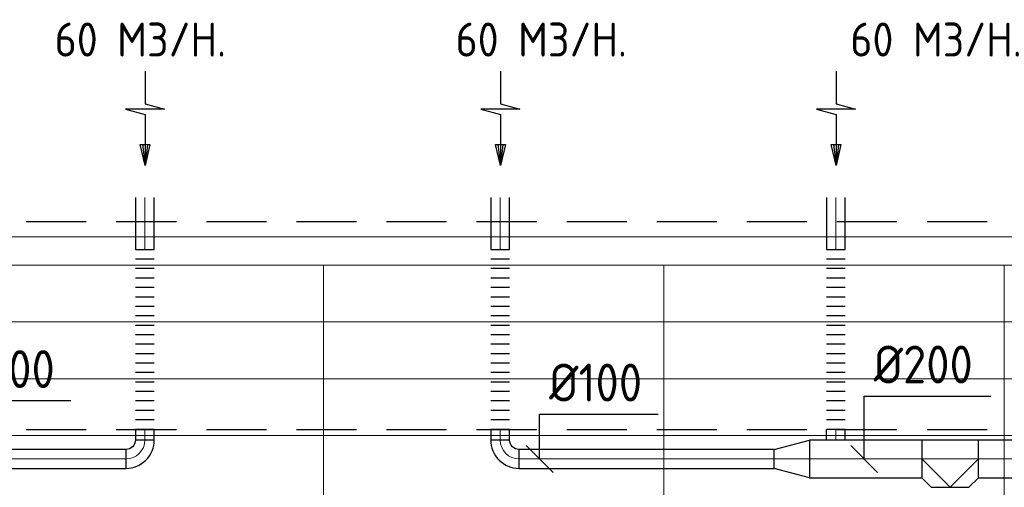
# Model space of a CAD drawing. Header units: millimetres. Extents: x -74135 to 19179, y 5032 to 51848.
# Tile 48 of 55: x -37462 to -32256, y 49374 to 51848. Entities that reach past the tile are written whole.
import ezdxf

# ---------------------------------------------------------------- set-up
doc = ezdxf.new("R2010")
doc.units = ezdxf.units.MM
doc.header["$LTSCALE"] = 50
doc.linetypes.add('HIDDEN', pattern=[9.525, 6.35, -3.175])
for name, color, linetype in [('4plfd', 254, 'Continuous'), ('WL570---_RETOUR', 100, 'Continuous'), ('WM570---_RETOUR', 2, 'Continuous')]:
    doc.layers.add(name, color=color, linetype=linetype)
doc.layers.add('WL570---_BESTAAND-HARTLIJN', color=161, linetype='Continuous', lineweight=0)
doc.layers.add('WL570---_BESTAAND-RETOUR', color=140, linetype='Continuous', lineweight=0)
doc.styles.add('MAATVOERING', font='ISO')

# ---------------------------------------------------------------- blocks, each defined once
blk = doc.blocks.new('KARO')
for p, q in [((1, 0.5), (0, 0.5)), ((0, -0.5), (1, -0.5))]:
    blk.add_line(p, q)
at = {"invisible_edges": 15}
blk.add_3dface([(0, 0.5), (0, -0.5), (1, -0.5), (1, 0.5)], dxfattribs=at)
at = {"layer": 'WL570---_BESTAAND-HARTLIJN'}
blk.add_line((0, 0), (1, 0), dxfattribs=at)
blk = doc.blocks.new('OSV20010001860G')
blk.add_lwpolyline([(0, -100), (186.6, -50), (186.6, 50), (0, 100)], close=True)
at = {"layer": 'WL570---_BESTAAND-HARTLIJN'}
blk.add_line((0, 0), (186.6, 0), dxfattribs=at)
blk = doc.blocks.new('FLLINE100')
blk.add_line((0, -50), (0, 50))
blk = doc.blocks.new('OEX10000100000')
at = {"rotation": 90}
for p in [(0, -50), (0, -100), (0, -150), (0, -200), (0, -250), (0, -300), (0, -350), (0, -400), (0, -450), (0, -500), (0, -550), (0, -600), (0, -650), (0, -700), (0, -750), (0, -800), (0, -850), (0, -900), (0, -950), (0, -1000)]:
    blk.add_blockref('FLLINE100', p, dxfattribs=at)
blk = doc.blocks.new('OBO10000090H')
blk.add_lwpolyline([(50, -100, 0.414214), (-100, 50), (-100, -50, -0.414214), (-50, -100)], format="xyb", close=True)
at = {"invisible_edges": 15}
for points in [[(-91.3, -50.8), (-74, 47.7), (-100, 50), (-100, -50)], [(-82.9, -53), (-48.7, 41), (-74, 47.7), (-91.3, -50.8)], [(-75, -56.7), (-25, 29.9), (-48.7, 41), (-82.9, -53)], [(-67.9, -61.7), (-3.6, 14.9), (-25, 29.9), (-75, -56.7)], [(-61.7, -67.9), (14.9, -3.6), (-3.6, 14.9), (-67.9, -61.7)], [(-56.7, -75), (29.9, -25), (14.9, -3.6), (-61.7, -67.9)], [(-53, -82.9), (41, -48.7), (29.9, -25), (-56.7, -75)], [(-50.8, -91.3), (47.7, -74), (41, -48.7), (-53, -82.9)], [(-50, -100), (50, -100), (47.7, -74), (-50.8, -91.3)]]:
    blk.add_3dface(points, dxfattribs=at)
at = {"layer": 'WL570---_BESTAAND-HARTLIJN'}
blk.add_arc((-100, -100), 100, 0, 90, dxfattribs=at)
blk = doc.blocks.new('AFZPIJL')
for points in [[(0, -10), (0, -6.52), (-2.06, -5.97), (2.06, -5.97), (0, -5.41), (0, 0)], [(-0.26, -2.22), (0, 0)], [(0.26, -2.22), (0, 0)]]:
    blk.add_lwpolyline(points)
blk.add_lwpolyline([(0.52, -2.22), (-0.52, -2.22), (0, 0)], close=True)
blk = doc.blocks.new('MVLINE')
blk.add_line((35.4, -35.4), (-35.4, 35.4))
blk = doc.blocks.new('OTS20020020000H')
blk.add_lwpolyline([(-150, -100), (150, -100), (150, 100), (100, 150), (-100, 150), (-150, 100)], close=True)
at = {"layer": 'WL570---_BESTAAND-HARTLIJN'}
blk.add_line((-150, 0), (150, 0), dxfattribs=at)
at = {"layer": 'WL570---_BESTAAND-RETOUR'}
blk.add_lwpolyline([(-150, 0), (0, 150), (150, 0)], dxfattribs=at)
blk = doc.blocks.new('Groep-47')
at = {"color": 8, "linetype": 'Continuous', "lineweight": 13}
for p, q in [((-73154.9, 49899.1), (-11882.7, 49899.1)), ((-73154.9, 49599.1), (-11882.7, 49599.1)), ((-73154.9, 49299.1), (-11882.7, 49299.1))]:
    blk.add_line(p, q, dxfattribs=at)
blk = doc.blocks.new('Groep-53')
at = {"color": 8, "linetype": 'Continuous', "lineweight": 13}
for p, q in [((-73304.9, 50349.1), (-4004.9, 50349.1)), ((-73154.9, 50199.1), (-4154.9, 50199.1)), ((-11854.9, 50199.1), (-65654.9, 50199.1)), ((-36854.9, 50199.1), (-36854.9, 43599.1)), ((-36854.9, 50199.1), (-36854.9, 43599.1)), ((-35054.9, 50199.1), (-35054.9, 42999.1)), ((-35054.9, 50199.1), (-35054.9, 42999.1)), ((-33254.9, 50199.1), (-33254.9, 42999.1)), ((-33254.9, 50199.1), (-33254.9, 42999.1))]:
    blk.add_line(p, q, dxfattribs=at)
at = {"color": 8}
blk.add_blockref('Groep-47', (0, 0), dxfattribs=at)
blk = doc.blocks.new('Block plafond 4e verd')
at = {"layer": '4plfd'}
blk.add_blockref('Groep-53', (73304.912, -19149.14), dxfattribs=at)

msp = doc.modelspace()

# ---------------------------------------------------------------- linework, layer by layer
at = {"color": 2, "linetype": 'HIDDEN'}
for p, q in [((-72193.5, 50780.2), (-3105.2, 50780.2)), ((-72193.5, 49680.2), (-3105.2, 49680.2))]:
    msp.add_line(p, q, dxfattribs=at)
at = {"layer": 'WM570---_RETOUR'}
for points in [[(-37817.9, 49524.3), (-37817.9, 49833), (-37191.8, 49833)], [(-32997, 49524.3), (-32997, 49857.3), (-32327.9, 49857.3)], [(-34712.9, 49524.3), (-34712.9, 49761.6), (-34086.7, 49761.6)]]:
    msp.add_lwpolyline(points, dxfattribs=at)

# ---------------------------------------------------------------- block references
at = {"layer": 'WL570---_RETOUR'}
for name, p, xscale, yscale, zscale, rotation in [('AFZPIJL', (-36799.1, 51076.3), 50, 50, 50, 180.000000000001), ('AFZPIJL', (-34920.1, 51076.3), 50, 50, 50, 180.000000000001), ('AFZPIJL', (-33145.8, 51076.3), 50, 50, 50, 180.000000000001), ('KARO', (-36800.3, 50631.5), 275.9456809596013, 100, 100, 90.00000000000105), ('KARO', (-34921.3, 50631.5), 275.9456809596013, 100, 100, 90.00000000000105), ('KARO', (-33147, 50631.5), 275.9456809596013, 100, 100, 90.00000000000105), ('KARO', (-36800.3, 49680.9), 56.55323533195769, 100, 100, 270.000000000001), ('KARO', (-34921.3, 49680.9), 55.98824614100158, 100, 100, 270.000000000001), ('KARO', (-33147.6, 49680.9), 56.74591008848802, 100, 100, 270.000000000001), ('KARO', (-31234.9, 49524.3), 1157.935624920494, 200, 200, 180.000000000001), ('KARO', (-36900.3, 49524.3), 1348.069124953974, 100, 100, 180.000000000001), ('KARO', (-33473.3, 49524.3), 1348.069124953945, 100, 100, 180.000000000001)]:
    msp.add_blockref(name, p, dxfattribs=dict(at, xscale=xscale, yscale=yscale, zscale=zscale, rotation=rotation))
for name, p in [('Block plafond 4e verd', (-72306, 19498.9)), ('OEX10000100000', (-36800.3, 50680.9)), ('OEX10000100000', (-34921.3, 50680.9)), ('OEX10000100000', (-33147, 50680.9))]:
    msp.add_blockref(name, p, dxfattribs=at)
for name, p, rotation in [('OBO10000090H', (-36800.3, 49524.3), 270.000000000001), ('OBO10000090H', (-34921.3, 49524.3), 180.000000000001), ('OTS20020020000H', (-32542.9, 49524.3), 180.000000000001)]:
    msp.add_blockref(name, p, dxfattribs=dict(at, rotation=rotation))
at = {"layer": 'WL570---_RETOUR', "xscale": -1}
msp.add_blockref('OSV20010001860G', (-33286.7, 49524.3), dxfattribs=at)
at = {"layer": 'WL570---_RETOUR', "xscale": 593.7835654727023, "yscale": 200, "zscale": 200}
msp.add_blockref('KARO', (-33286.7, 49524.3), dxfattribs=at)
at = {"layer": 'WM570---_RETOUR', "xscale": 2, "yscale": 2, "zscale": 2}
for p in [(-34712.9, 49524.3), (-32997, 49524.3)]:
    msp.add_blockref('MVLINE', p, dxfattribs=at)

# ---------------------------------------------------------------- texts
at = {"layer": 'WM570---_RETOUR', "style": 'MAATVOERING'}
for s, height, p in [('60 M3/H.', 180, (-37277.1, 51652.8)), ('60 M3/H.', 180, (-35157.4, 51652.8)), ('60 M3/H.', 180, (-33070.2, 51652.8)), ('%%c200', 200, (-32947, 49923.9)), ('%%c100', 200, (-37767.9, 49899.6)), ('%%c100', 200, (-34662.9, 49828.3))]:
    msp.add_text(s, height=height, dxfattribs=at).set_placement(p)

doc.saveas('drawing.dxf')
